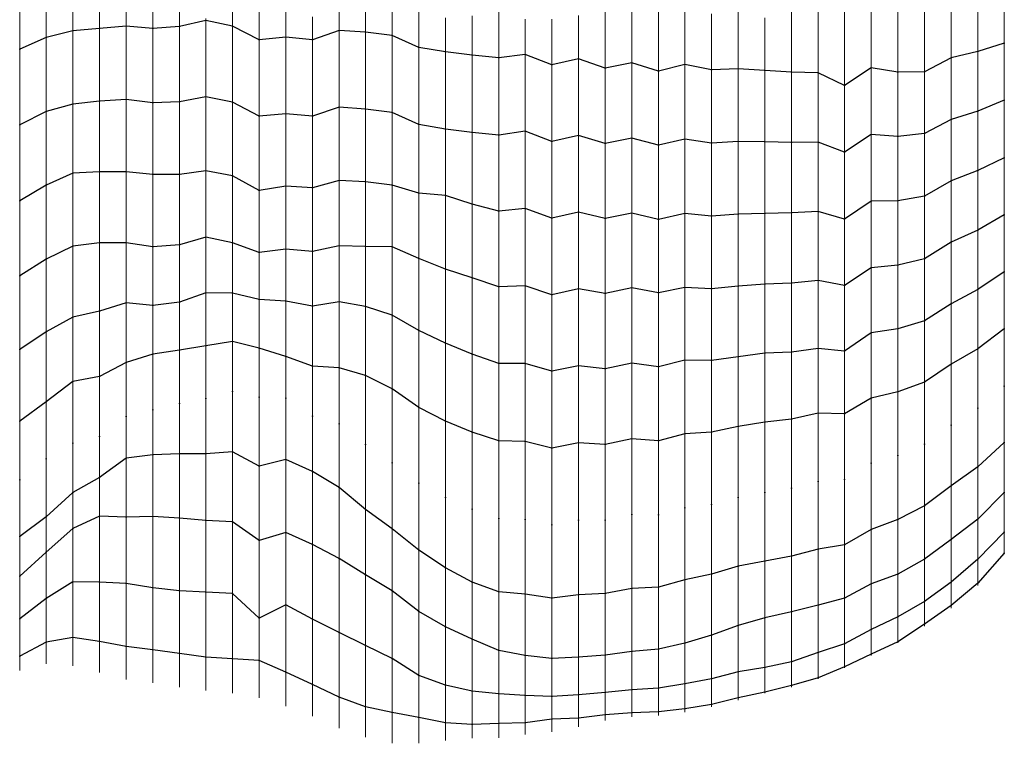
# Model space of a CAD drawing. Extents: x -2 to 194, y -30 to 73.
# Tile 1 of 4: x -2 to 35, y -30 to -3. Entities that reach past the tile are written whole.
import ezdxf

# ---------------------------------------------------------------- set-up
doc = ezdxf.new("R2010")
doc.units = 0
doc.header["$LTSCALE"] = 1.400842
doc.layers.add('1', color=7, linetype='CONTINUOUS')
doc.layers.add('poly', color=5, linetype='CONTINUOUS')

msp = doc.modelspace()

# ---------------------------------------------------------------- linework, layer by layer
at = {"layer": '1', "linetype": 'Continuous', "lineweight": 0}
for points in [[(-2, -27.419, -14.733), (-2, -27.381, -14.532), (-2, -27.212, -13.546), (-2, -27.161, -12.544), (-2, -26.697, -11.564), (-2, -26.279, -10.656), (-2, -25.787, -9.779), (-2, -25.052, -9.047), (-2, -24.587, -8.093), (-2, -23.959, -7.288), (-2, -23.494, -6.381), (-2, -23.027, -5.497), (-2, -22.405, -4.696), (-2, -21.691, -3.985), (-2, -20.867, -3.397), (-2, -20.154, -2.673), (-2, -19.508, -1.904), (-2, -18.664, -1.31), (-2, -17.772, -0.837), (-2, -16.853, -0.439), (-2, -15.911, -0.105), (-2, -14.923, 0.099), (-2, -13.965, 0.384), (-2, -13.013, 0.667), (-2, -12.018, 0.832), (-2, -11.028, 0.956), (-2, -10.053, 1.212), (-2, -9.044, 1.313), (-2, -8.06, 1.464), (-2, -7.058, 1.561), (-2, -6.052, 1.595), (-2, -5.048, 1.491), (-2, -4.064, 1.268), (-2, -3.091, 1.016), (-2, -2.158, 0.649)], [(-1, -27.15, -14.733), (-1, -27.169, -14.533), (-1, -27.087, -13.52), (-1, -26.579, -12.559), (-1, -26.166, -11.647), (-1, -25.611, -10.803), (-1, -24.992, -10.015), (-1, -24.228, -9.344), (-1, -23.468, -8.693), (-1, -23.008, -7.695), (-1, -22.663, -6.75), (-1, -22.243, -5.836), (-1, -21.568, -5.044), (-1, -20.889, -4.311), (-1, -20.107, -3.681), (-1, -19.223, -3.184), (-1, -18.515, -2.399), (-1, -17.781, -1.709), (-1, -16.79, -1.301), (-1, -15.882, -0.882), (-1, -14.949, -0.507), (-1, -13.988, -0.204), (-1, -13.053, 0.133), (-1, -12.069, 0.357), (-1, -11.072, 0.476), (-1, -10.097, 0.76), (-1, -9.101, 0.908), (-1, -8.085, 0.901), (-1, -7.086, 1.218), (-1, -6.131, 1.528), (-1, -5.077, 1.503), (-1, -4.078, 1.251), (-1, -3.116, 0.986), (-1, -2.17, 0.646)], [(2, -27.75, -14.733), (2, -27.702, -14.533), (2, -27.465, -13.561), (2, -26.939, -12.66), (2, -26.167, -11.953), (2, -25.397, -11.317), (2, -24.415, -10.934), (2, -23.523, -10.469), (2, -22.665, -9.941), (2, -21.754, -9.516), (2, -20.815, -9.171), (2, -19.983, -8.555), (2, -19.355, -7.728), (2, -19.004, -6.744), (2, -18.162, -5.984), (2, -17.574, -5.141), (2, -16.799, -4.463), (2, -16.085, -3.76), (2, -15.177, -3.256), (2, -14.163, -3.017), (2, -13.408, -1.889), (2, -12.675, -1.177), (2, -11.733, -0.71), (2, -10.797, -0.347), (2, -9.807, -0.127), (2, -8.865, 0.243), (2, -7.927, 0.595), (2, -6.973, 0.892), (2, -5.981, 1.07), (2, -5.005, 1.321), (2, -3.925, 1.144), (2, -2.953, 0.894), (2, -1.971, 0.69)], [(6, -28.265, -14.733), (6, -28.245, -14.532), (6, -27.947, -13.557), (6, -27.414, -12.675), (6, -26.692, -11.942), (6, -25.909, -11.31), (6, -24.928, -10.929), (6, -23.975, -10.623), (6, -23.033, -10.298), (6, -22.103, -9.915), (6, -21.176, -9.531), (6, -20.238, -9.19), (6, -19.333, -8.768), (6, -18.515, -8.142), (6, -17.591, -7.71), (6, -16.876, -6.877), (6, -16.095, -6.224), (6, -15.531, -5.333), (6, -14.848, -4.583), (6, -14.163, -3.855), (6, -13.476, -3.125), (6, -13.025, -2.182), (6, -12.352, -1.394), (6, -11.661, -0.665), (6, -10.769, -0.131), (6, -9.925, 0.404), (6, -9.028, 0.856), (6, -8.072, 1.189), (6, -7.121, 1.513), (6, -6.107, 1.626), (6, -5.123, 1.824), (6, -4.114, 1.882), (6, -3.107, 1.787), (6, -2.117, 1.65)], [(7, -28.44, -14.733), (7, -28.408, -14.533), (7, -28.075, -13.573), (7, -27.517, -12.709), (7, -26.804, -11.98), (7, -25.992, -11.374), (7, -25.706, -10.078), (7, -22.155, -9.836), (7, -21.181, -9.431), (7, -20.22, -9.138), (7, -19.244, -8.918), (7, -18.338, -8.363), (7, -17.356, -8.055), (7, -16.582, -7.186), (7, -15.808, -6.535), (7, -15.299, -5.588), (7, -14.854, -4.696), (7, -14.196, -3.91), (7, -13.377, -3.29), (7, -12.798, -2.395), (7, -12.196, -1.592), (7, -11.529, -0.841), (7, -10.716, -0.227), (7, -9.957, 0.426), (7, -9.036, 0.884), (7, -8.105, 1.26), (7, -7.115, 1.471), (7, -6.136, 1.669), (7, -5.17, 1.952), (7, -4.154, 2.027), (7, -3.142, 1.909), (7, -2.153, 1.761)], [(10, -29.58, -14.733), (10, -29.564, -14.533), (10, -29.329, -13.547), (10, -28.799, -12.646), (10, -28.226, -11.825), (10, -27.377, -11.199), (10, -26.489, -10.715), (10, -25.523, -10.398), (10, -24.563, -10.126), (10, -23.601, -9.866), (10, -22.675, -9.441), (10, -21.729, -9.113), (10, -20.821, -8.673), (10, -19.99, -8.099), (10, -19.168, -7.531), (10, -18.346, -6.966), (10, -17.559, -6.347), (10, -16.832, -5.658), (10, -16.174, -4.894), (10, -15.399, -4.242), (10, -14.553, -3.694), (10, -13.601, -3.318), (10, -12.771, -2.683), (10, -12.1, -1.916), (10, -11.388, -1.209), (10, -10.547, -0.638), (10, -9.732, -0.055), (10, -8.835, 0.401), (10, -7.907, 0.796), (10, -6.932, 1.061), (10, -5.969, 1.349), (10, -4.98, 1.536), (10, -3.986, 1.693), (10, -2.975, 1.701), (10, -1.973, 1.479)], [(11, -29.916, -14.733), (11, -29.908, -14.533), (11, -29.653, -13.542), (11, -29.134, -12.644), (11, -28.603, -11.797), (11, -27.738, -11.156), (11, -26.923, -10.58), (11, -26.002, -10.15), (11, -25.082, -9.76), (11, -24.182, -9.328), (11, -23.281, -8.892), (11, -22.39, -8.443), (11, -21.616, -7.772), (11, -20.766, -7.224), (11, -19.915, -6.71), (11, -19.113, -6.111), (11, -18.149, -5.727), (11, -17.256, -5.258), (11, -16.396, -4.753), (11, -15.546, -4.222), (11, -14.669, -3.742), (11, -13.708, -3.415), (11, -12.844, -2.844), (11, -12.098, -2.163), (11, -11.362, -1.479), (11, -10.551, -0.882), (11, -9.717, -0.334), (11, -8.83, 0.134), (11, -7.937, 0.572), (11, -6.977, 0.887), (11, -5.981, 1.062), (11, -4.994, 1.203), (11, -3.991, 1.283), (11, -2.997, 1.344), (11, -1.989, 1.246)], [(11.999, -30.153, -14.733), (11.999, -30.123, -14.533), (11.999, -29.773, -13.574), (11.999, -29.354, -12.662), (11.999, -28.836, -11.802), (11.999, -28.184, -11.031), (11.999, -27.425, -10.363), (11.999, -26.669, -9.712), (11.999, -25.817, -9.17), (11.999, -24.92, -8.718), (11.999, -23.985, -8.359), (11.999, -23.085, -7.908), (11.999, -22.393, -7.064), (11.999, -21.512, -6.494), (11.999, -20.631, -6.018), (11.999, -19.828, -5.407), (11.999, -18.838, -5.055), (11.999, -17.873, -4.762), (11.999, -16.931, -4.438), (11.999, -15.949, -4.22), (11.999, -15.011, -3.819), (11.999, -14.06, -3.504), (11.999, -13.108, -3.186), (11.999, -12.253, -2.611), (11.999, -11.408, -2.076), (11.999, -10.657, -1.388), (11.999, -9.818, -0.815), (11.999, -9.014, -0.227), (11.999, -8.103, 0.227), (11.999, -7.143, 0.54), (11.999, -6.145, 0.709), (11.999, -5.152, 0.908), (11.999, -4.148, 0.988), (11.999, -3.157, 1.09), (11.999, -2.144, 1.03)], [(16, -29.947, -14.733), (16, -29.923, -14.532), (16, -29.847, -13.533), (16, -29.659, -12.544), (16, -29.309, -11.592), (16, -28.997, -10.639), (16, -28.596, -9.717), (16, -28.098, -8.844), (16, -27.673, -7.929), (16, -26.999, -7.14), (16, -26.324, -6.405), (16, -25.57, -5.742), (16, -24.819, -5.086), (16, -23.937, -4.58), (16, -22.963, -4.268), (16, -22.002, -4.002), (16, -21.017, -3.822), (16, -20.017, -3.737), (16, -19.026, -3.673), (16, -18.028, -3.68), (16, -17.024, -3.788), (16, -16.019, -3.875), (16, -15.006, -3.767), (16, -14.022, -3.542), (16, -13.028, -3.4), (16, -12.065, -3.099), (16, -11.095, -2.857), (16, -10.114, -2.662), (16, -9.083, -2.704), (16, -8.077, -2.685), (16, -7.089, -2.304), (16, -6.05, -2.228), (16, -5.05, -2.214), (16, -4.048, -2.282), (16, -3.056, -2.456), (16, -2.066, -2.623)], [(22, -28.918, -14.733), (22, -28.962, -14.533), (22, -29.11, -13.542), (22, -29.097, -12.529), (22, -28.881, -11.528), (22, -28.591, -10.566), (22, -28.215, -9.633), (22, -27.852, -8.698), (22, -27.319, -7.83), (22, -26.729, -7.016), (22, -25.962, -6.34), (22, -25.146, -5.756), (22, -24.201, -5.353), (22, -23.231, -5.077), (22, -22.263, -4.844), (22, -21.296, -4.606), (22, -20.259, -4.622), (22, -19.247, -4.788), (22, -18.261, -4.985), (22, -17.26, -5.113), (22, -16.255, -5.18), (22, -15.255, -5.305), (22, -14.254, -5.42), (22, -13.265, -5.613), (22, -12.286, -5.843), (22, -11.294, -6.019), (22, -10.307, -6.202), (22, -9.287, -6.183), (22, -8.286, -6.362), (22, -7.277, -6.401), (22, -6.275, -6.509), (22, -5.256, -6.383), (22, -4.233, -6.541), (22, -3.238, -6.654), (22, -2.219, -6.582)], [(23, -28.806, -14.733), (23, -28.799, -14.532), (23, -28.902, -13.523), (23, -28.979, -12.524), (23, -28.775, -11.506), (23, -28.45, -10.549), (23, -28.073, -9.619), (23, -27.636, -8.714), (23, -27.116, -7.853), (23, -26.511, -7.05), (23, -25.661, -6.438), (23, -24.813, -5.909), (23, -23.928, -5.441), (23, -22.973, -5.108), (23, -22.017, -4.826), (23, -21.014, -4.699), (23, -19.992, -4.758), (23, -18.996, -4.955), (23, -18.007, -5.14), (23, -17.019, -5.324), (23, -16.019, -5.449), (23, -15.034, -5.665), (23, -14.063, -5.933), (23, -13.087, -6.171), (23, -12.096, -6.35), (23, -11.116, -6.531), (23, -10.108, -6.602), (23, -9.103, -6.663), (23, -8.106, -6.808), (23, -7.079, -6.698), (23, -6.073, -6.696), (23, -5.072, -6.774), (23, -4.066, -6.827), (23, -3.069, -6.959), (23, -2.052, -6.931)], [(28, -27.263, -14.733), (28, -27.302, -14.533), (28, -27.609, -13.574), (28, -27.734, -12.564), (28, -27.618, -11.543), (28, -27.265, -10.575), (28, -26.694, -9.718), (28, -26.099, -8.911), (28, -25.383, -8.198), (28, -24.532, -7.634), (28, -23.763, -6.978), (28, -22.939, -6.403), (28, -21.977, -6.029), (28, -20.943, -5.923), (28, -19.94, -5.906), (28, -18.936, -6.108), (28, -17.944, -6.249), (28, -16.99, -6.626), (28, -16.078, -7.042), (28, -15.098, -7.311), (28, -14.126, -7.574), (28, -13.129, -7.716), (28, -12.145, -7.919), (28, -11.139, -8.015), (28, -10.131, -8.007), (28, -9.132, -8.119), (28, -8.118, -8.071), (28, -7.114, -8.145), (28, -6.105, -8.104), (28, -5.103, -8.064), (28, -4.097, -8.132), (28, -3.065, -7.81), (28, -2.022, -7.806)], [(30, -26.575, -14.733), (30, -26.64, -14.534), (30, -26.85, -13.549), (30, -26.851, -12.525), (30, -26.673, -11.525), (30, -26.271, -10.581), (30, -25.736, -9.721), (30, -25.075, -8.956), (30, -24.316, -8.291), (30, -23.621, -7.569), (30, -22.775, -6.995), (30, -21.843, -6.587), (30, -20.803, -6.468), (30, -19.796, -6.479), (30, -18.789, -6.658), (30, -17.821, -6.91), (30, -16.857, -7.15), (30, -15.883, -7.402), (30, -14.9, -7.56), (30, -13.93, -7.818), (30, -12.959, -8.069), (30, -11.983, -8.249), (30, -10.988, -8.358), (30, -9.983, -8.425), (30, -8.976, -8.47), (30, -7.974, -8.566), (30, -6.964, -8.536), (30, -5.961, -8.512), (30, -4.966, -8.372), (30, -3.966, -8.323), (30, -2.974, -8.194), (30, -1.992, -8.016)], [(31, -26.172, -14.733), (31, -26.203, -14.533), (31, -26.373, -13.547), (31, -26.373, -12.529), (31, -26.198, -11.529), (31, -25.692, -10.603), (31, -25.19, -9.737), (31, -24.508, -8.977), (31, -23.785, -8.284), (31, -22.994, -7.666), (31, -22.138, -7.135), (31, -21.139, -6.842), (31, -20.107, -6.798), (31, -19.109, -6.782), (31, -18.111, -6.854), (31, -17.13, -7.131), (31, -16.15, -7.35), (31, -15.187, -7.636), (31, -14.205, -7.858), (31, -13.214, -8.04), (31, -12.222, -8.207), (31, -11.238, -8.367), (31, -10.236, -8.457), (31, -9.228, -8.432), (31, -8.226, -8.566), (31, -7.204, -8.467), (31, -6.208, -8.32), (31, -5.203, -8.266), (31, -4.208, -8.246), (31, -3.204, -8.298), (31, -2.197, -8.232)], [(35, -22.919, -14.733), (35, -22.954, -14.533), (35, -23.042, -13.53), (35, -23.006, -12.522), (35, -22.69, -11.531), (35, -22.236, -10.625), (35, -21.619, -9.816), (35, -20.866, -9.134), (35, -20.049, -8.545), (35, -19.138, -8.095), (35, -18.154, -7.829), (35, -17.16, -7.671), (35, -16.157, -7.611), (35, -15.156, -7.647), (35, -14.144, -7.595), (35, -13.14, -7.582), (35, -12.137, -7.794), (35, -11.104, -7.768), (35, -10.102, -7.972), (35, -9.094, -8.037), (35, -8.085, -8.045), (35, -7.081, -8.104), (35, -6.071, -8.101), (35, -5.071, -8.164), (35, -4.065, -8.225), (35, -3.055, -8.165), (35, -2.055, -8.151)], [(0, -27.239, -14.733), (0, -27.178, -14.532), (0, -26.947, -13.556), (0, -26.541, -12.626), (0, -25.888, -11.82), (0, -25.195, -11.096), (0, -24.352, -10.52), (0, -23.549, -9.926), (0, -22.817, -9.229), (0, -22.137, -8.488), (0, -21.625, -7.599), (0, -21.265, -6.65), (0, -20.638, -5.819), (0, -20.104, -4.972), (0, -19.372, -4.251), (0, -18.582, -3.63), (0, -17.868, -2.92), (0, -16.902, -2.472), (0, -15.988, -2.072), (0, -15.177, -1.446), (0, -14.277, -0.969), (0, -13.244, -0.771), (0, -12.309, -0.314), (0, -11.29, -0.128), (0, -10.316, 0.105), (0, -9.349, 0.343), (0, -8.373, 0.587), (0, -7.377, 0.743), (0, -6.466, 1.355), (0, -5.346, 1.483), (0, -4.314, 1.274), (0, -3.347, 1.015), (0, -2.409, 0.656)], [(1, -27.492, -14.733), (1, -27.44, -14.533), (1, -27.174, -13.575), (1, -26.73, -12.661), (1, -26.017, -11.896), (1, -25.236, -11.257), (1, -24.387, -10.716), (1, -23.509, -10.238), (1, -22.633, -9.761), (1, -21.716, -9.347), (1, -20.894, -8.723), (1, -20.465, -7.624), (1, -20.039, -6.716), (1, -19.58, -5.825), (1, -19.014, -4.994), (1, -18.206, -4.334), (1, -17.45, -3.691), (1, -16.622, -3.126), (1, -15.673, -2.739), (1, -14.761, -2.332), (1, -13.941, -1.728), (1, -13.005, -1.32), (1, -12.086, -0.926), (1, -11.176, -0.517), (1, -10.235, -0.184), (1, -9.275, 0.115), (1, -8.301, 0.343), (1, -7.351, 0.676), (1, -6.405, 1.02), (1, -5.436, 1.304), (1, -4.378, 1.256), (1, -3.385, 0.991), (1, -2.431, 0.709)], [(3, -27.883, -14.733), (3, -27.859, -14.533), (3, -27.555, -13.561), (3, -27.065, -12.668), (3, -26.327, -11.934), (3, -25.546, -11.303), (3, -24.647, -10.825), (3, -23.735, -10.413), (3, -22.78, -10.106), (3, -21.815, -9.852), (3, -20.877, -9.495), (3, -20.096, -8.736), (3, -19.252, -8.177), (3, -18.534, -7.446), (3, -17.914, -6.651), (3, -17.499, -5.711), (3, -16.804, -4.925), (3, -15.89, -4.392), (3, -15.023, -3.901), (3, -14.195, -3.338), (3, -13.731, -2.229), (3, -13.07, -1.421), (3, -12.24, -0.806), (3, -11.303, -0.39), (3, -10.331, -0.115), (3, -9.355, 0.098), (3, -8.406, 0.427), (3, -7.431, 0.664), (3, -6.496, 1.049), (3, -5.509, 1.27), (3, -4.509, 1.383), (3, -3.479, 1.207), (3, -2.503, 1.005)], [(20, -29.294, -14.733), (20, -29.236, -14.533), (20, -29.172, -13.509), (20, -29.174, -12.504), (20, -29.032, -11.504), (20, -28.795, -10.526), (20, -28.407, -9.589), (20, -28.033, -8.66), (20, -27.526, -7.784), (20, -27.03, -6.914), (20, -26.311, -6.173), (20, -25.514, -5.556), (20, -24.554, -5.158), (20, -23.621, -4.804), (20, -22.637, -4.58), (20, -21.613, -4.55), (20, -20.616, -4.466), (20, -19.601, -4.594), (20, -18.578, -4.537), (20, -17.573, -4.565), (20, -16.57, -4.636), (20, -15.566, -4.734), (20, -14.562, -4.821), (20, -13.558, -4.891), (20, -12.545, -4.853), (20, -11.54, -5.056), (20, -10.545, -5.188), (20, -9.533, -5.193), (20, -8.535, -5.442), (20, -7.519, -5.513), (20, -6.528, -5.712), (20, -5.506, -5.707), (20, -4.508, -5.77), (20, -3.497, -5.775), (20, -2.494, -5.844)], [(21, -28.957, -14.733), (21, -28.978, -14.533), (21, -29.16, -13.547), (21, -29.121, -12.521), (21, -28.929, -11.525), (21, -28.732, -10.543), (21, -28.306, -9.607), (21, -27.922, -8.68), (21, -27.464, -7.785), (21, -26.87, -6.965), (21, -26.201, -6.216), (21, -25.306, -5.673), (21, -24.38, -5.269), (21, -23.42, -4.972), (21, -22.446, -4.753), (21, -21.438, -4.661), (21, -20.445, -4.602), (21, -19.433, -4.724), (21, -18.437, -4.842), (21, -17.423, -4.843), (21, -16.423, -4.927), (21, -15.416, -4.961), (21, -14.419, -5.135), (21, -13.417, -5.217), (21, -12.419, -5.333), (21, -11.421, -5.476), (21, -10.447, -5.737), (21, -9.409, -5.748), (21, -8.406, -5.821), (21, -7.421, -6.054), (21, -6.409, -6.125), (21, -5.41, -6.245), (21, -4.392, -6.166), (21, -3.381, -6.285), (21, -2.366, -6.243)], [(25, -28.401, -14.733), (25, -28.441, -14.533), (25, -28.536, -13.532), (25, -28.522, -12.525), (25, -28.362, -11.524), (25, -28.044, -10.561), (25, -27.593, -9.655), (25, -26.985, -8.841), (25, -26.376, -8.047), (25, -25.656, -7.341), (25, -24.845, -6.742), (25, -24.02, -6.177), (25, -23.198, -5.61), (25, -22.249, -5.221), (25, -21.194, -5.15), (25, -20.197, -5.122), (25, -19.194, -5.302), (25, -18.23, -5.587), (25, -17.298, -5.965), (25, -16.3, -6.164), (25, -15.334, -6.439), (25, -14.354, -6.668), (25, -13.367, -6.866), (25, -12.379, -7.057), (25, -11.379, -7.187), (25, -10.374, -7.269), (25, -9.371, -7.34), (25, -8.362, -7.347), (25, -7.358, -7.391), (25, -6.347, -7.407), (25, -5.341, -7.468), (25, -4.332, -7.433), (25, -3.328, -7.458), (25, -2.317, -7.324)], [(27, -27.713, -14.733), (27, -27.791, -14.533), (27, -27.949, -13.522), (27, -28.038, -12.521), (27, -27.905, -11.506), (27, -27.586, -10.538), (27, -27.088, -9.647), (27, -26.441, -8.863), (27, -25.72, -8.164), (27, -24.917, -7.557), (27, -24.101, -6.977), (27, -23.359, -6.288), (27, -22.434, -5.817), (27, -21.408, -5.621), (27, -20.382, -5.654), (27, -19.372, -5.825), (27, -18.391, -6.029), (27, -17.421, -6.291), (27, -16.494, -6.69), (27, -15.527, -6.965), (27, -14.543, -7.174), (27, -13.575, -7.441), (27, -12.571, -7.565), (27, -11.57, -7.679), (27, -10.562, -7.737), (27, -9.56, -7.837), (27, -8.554, -7.891), (27, -7.553, -8.006), (27, -6.54, -7.97), (27, -5.539, -7.892), (27, -4.532, -7.869), (27, -3.537, -7.748), (27, -2.559, -7.501)], [(29, -26.928, -14.733), (29, -26.981, -14.533), (29, -27.248, -13.563), (29, -27.317, -12.543), (29, -27.169, -11.532), (29, -26.789, -10.575), (29, -26.3, -9.693), (29, -25.65, -8.909), (29, -24.883, -8.248), (29, -24.143, -7.574), (29, -23.358, -6.946), (29, -22.491, -6.432), (29, -21.456, -6.209), (29, -20.461, -6.078), (29, -19.427, -6.226), (29, -18.438, -6.385), (29, -17.476, -6.698), (29, -16.591, -7.218), (29, -15.519, -7.377), (29, -14.547, -7.649), (29, -13.561, -7.826), (29, -12.586, -8.068), (29, -11.567, -8.115), (29, -10.575, -8.319), (29, -9.57, -8.419), (29, -8.56, -8.392), (29, -7.557, -8.368), (29, -6.554, -8.422), (29, -5.54, -8.257), (29, -4.526, -8.264), (29, -3.521, -8.138), (29, -2.537, -7.921)], [(32, -25.597, -14.733), (32, -25.646, -14.533), (32, -25.751, -13.53), (32, -25.709, -12.519), (32, -25.463, -11.526), (32, -25.113, -10.581), (32, -24.435, -9.765), (32, -23.768, -9.02), (32, -23.06, -8.313), (32, -22.269, -7.69), (32, -21.298, -7.302), (32, -20.332, -7.024), (32, -19.305, -6.969), (32, -18.299, -7.039), (32, -17.307, -7.22), (32, -16.317, -7.404), (32, -15.343, -7.65), (32, -14.35, -7.817), (32, -13.369, -8), (32, -12.377, -8.176), (32, -11.372, -8.248), (32, -10.379, -8.36), (32, -9.371, -8.418), (32, -8.366, -8.484), (32, -7.357, -8.491), (32, -6.355, -8.211), (32, -5.314, -8.224), (32, -4.31, -8.319), (32, -3.302, -8.328), (32, -2.296, -8.24)], [(33, -24.908, -14.733), (33, -24.952, -14.533), (33, -25.069, -13.535), (33, -25.004, -12.52), (33, -24.715, -11.534), (33, -24.311, -10.609), (33, -23.725, -9.775), (33, -22.952, -9.096), (33, -22.24, -8.391), (33, -21.333, -7.885), (33, -20.398, -7.51), (33, -19.408, -7.29), (33, -18.406, -7.191), (33, -17.395, -7.247), (33, -16.398, -7.414), (33, -15.418, -7.63), (33, -14.443, -7.875), (33, -13.415, -7.881), (33, -12.412, -7.958), (33, -11.411, -8.068), (33, -10.41, -8.176), (33, -9.4, -8.204), (33, -8.396, -8.301), (33, -7.39, -8.354), (33, -6.38, -8.231), (33, -5.368, -8.297), (33, -4.366, -8.336), (33, -3.357, -8.341), (33, -2.354, -8.221)], [(34, -23.928, -14.733), (34, -24.003, -14.534), (34, -24.219, -13.546), (34, -24.124, -12.5), (34, -23.84, -11.521), (34, -23.338, -10.625), (34, -22.676, -9.85), (34, -22.052, -9.066), (34, -21.154, -8.502), (34, -20.294, -7.991), (34, -19.319, -7.672), (34, -18.319, -7.515), (34, -17.307, -7.506), (34, -16.313, -7.504), (34, -15.313, -7.648), (34, -14.306, -7.728), (34, -13.303, -7.783), (34, -12.301, -7.895), (34, -11.292, -7.946), (34, -10.286, -8.012), (34, -9.281, -8.08), (34, -8.273, -8.109), (34, -7.267, -8.193), (34, -6.262, -8.213), (34, -5.254, -8.238), (34, -4.244, -8.264), (34, -3.235, -8.229), (34, -2.231, -8.222)], [(4, -28.045, -14.733), (4, -27.992, -14.532), (4, -27.654, -13.589), (4, -27.24, -12.677), (4, -26.45, -11.938), (4, -25.549, -11.436), (4, -24.75, -10.813), (4, -23.792, -10.416), (4, -22.798, -10.204), (4, -21.829, -9.959), (4, -20.891, -9.571), (4, -20.023, -9.054), (4, -19.24, -8.423), (4, -18.493, -7.751), (4, -17.945, -6.867), (4, -17.157, -6.177), (4, -16.529, -5.371), (4, -15.651, -4.788), (4, -15.021, -3.929), (4, -14.23, -3.268), (4, -13.662, -2.383), (4, -13.098, -1.553), (4, -12.277, -0.898), (4, -11.367, -0.432), (4, -10.396, -0.136), (4, -9.479, 0.284), (4, -8.553, 0.664), (4, -7.59, 0.951), (4, -6.627, 1.243), (4, -5.618, 1.357), (4, -4.623, 1.452), (4, -3.613, 1.384), (4, -2.62, 1.259)], [(5, -28.162, -14.733), (5, -28.119, -14.532), (5, -27.83, -13.571), (5, -27.311, -12.683), (5, -26.688, -11.891), (5, -25.774, -11.333), (5, -24.841, -10.945), (5, -23.958, -10.466), (5, -22.943, -10.249), (5, -21.988, -9.931), (5, -21.093, -9.464), (5, -20.171, -9.076), (5, -19.333, -8.511), (5, -18.591, -7.813), (5, -17.794, -7.196), (5, -17.126, -6.419), (5, -16.394, -5.729), (5, -15.729, -4.976), (5, -15.047, -4.239), (5, -14.358, -3.509), (5, -13.547, -2.905), (5, -12.977, -1.999), (5, -12.343, -1.217), (5, -11.441, -0.655), (5, -10.554, -0.19), (5, -9.708, 0.347), (5, -8.847, 0.861), (5, -7.865, 1.171), (5, -6.912, 1.465), (5, -5.9, 1.563), (5, -4.898, 1.58), (5, -3.902, 1.6), (5, -2.902, 1.499)], [(8, -28.751, -14.733), (8, -28.708, -14.532), (8, -28.457, -13.562), (8, -27.927, -12.669), (8, -27.25, -11.911), (8, -26.381, -11.345), (8, -25.43, -10.974), (8, -24.467, -10.692), (8, -23.507, -10.421), (8, -22.58, -10.026), (8, -21.704, -9.523), (8, -20.772, -9.139), (8, -19.76, -8.968), (8, -18.761, -8.857), (8, -17.788, -8.529), (8, -17.111, -7.439), (8, -16.455, -6.668), (8, -15.994, -5.74), (8, -15.477, -4.879), (8, -14.879, -4.07), (8, -13.997, -3.475), (8, -13.199, -2.875), (8, -12.606, -1.997), (8, -11.865, -1.29), (8, -11.15, -0.591), (8, -10.378, 0.049), (8, -9.487, 0.536), (8, -8.543, 0.894), (8, -7.643, 1.338), (8, -6.676, 1.635), (8, -5.662, 1.752), (8, -4.68, 1.964), (8, -3.661, 1.975), (8, -2.66, 1.835)], [(9, -29.136, -14.733), (9, -29.109, -14.533), (9, -28.823, -13.562), (9, -28.4, -12.646), (9, -27.702, -11.867), (9, -26.939, -11.206), (9, -25.941, -10.831), (9, -24.969, -10.57), (9, -24.011, -10.291), (9, -23.024, -10.099), (9, -22.074, -9.755), (9, -21.112, -9.482), (9, -20.186, -9.091), (9, -19.196, -8.854), (9, -18.334, -8.165), (9, -17.823, -7.2), (9, -17.182, -6.41), (9, -16.511, -5.671), (9, -15.857, -4.906), (9, -15.145, -4.195), (9, -14.374, -3.554), (9, -13.43, -3.117), (9, -12.709, -2.296), (9, -12.016, -1.572), (9, -11.298, -0.87), (9, -10.506, -0.253), (9, -9.598, 0.214), (9, -8.719, 0.687), (9, -7.784, 1.056), (9, -6.831, 1.379), (9, -5.857, 1.637), (9, -4.85, 1.745), (9, -3.865, 1.905), (9, -2.842, 1.866)], [(13, -30.147, -14.733), (13, -30.105, -14.532), (13, -29.824, -13.569), (13, -29.491, -12.626), (13, -29.052, -11.723), (13, -28.602, -10.832), (13, -27.985, -10.024), (13, -27.386, -9.224), (13, -26.584, -8.577), (13, -25.645, -8.147), (13, -24.726, -7.756), (13, -23.924, -7.071), (13, -23.176, -6.402), (13, -22.383, -5.788), (13, -21.559, -5.221), (13, -20.63, -4.808), (13, -19.668, -4.503), (13, -18.712, -4.223), (13, -17.698, -4.121), (13, -16.705, -4.014), (13, -15.704, -3.915), (13, -14.72, -3.73), (13, -13.732, -3.535), (13, -12.774, -3.223), (13, -11.897, -2.661), (13, -10.968, -2.261), (13, -10.158, -1.596), (13, -9.335, -1.024), (13, -8.463, -0.528), (13, -7.614, 0.014), (13, -6.595, 0.278), (13, -5.582, 0.363), (13, -4.589, 0.508), (13, -3.585, 0.552), (13, -2.592, 0.643)], [(14, -30.053, -14.733), (14, -30.016, -14.532), (14, -29.895, -13.538), (14, -29.607, -12.566), (14, -29.292, -11.616), (14, -28.82, -10.72), (14, -28.313, -9.856), (14, -27.774, -9.011), (14, -27.126, -8.241), (14, -26.237, -7.679), (14, -25.354, -7.206), (14, -24.642, -6.415), (14, -23.852, -5.78), (14, -23.067, -5.166), (14, -22.15, -4.714), (14, -21.195, -4.387), (14, -20.226, -4.149), (14, -19.273, -3.881), (14, -18.271, -3.757), (14, -17.27, -3.718), (14, -16.276, -3.711), (14, -15.28, -3.75), (14, -14.263, -3.565), (14, -13.299, -3.263), (14, -12.385, -2.838), (14, -11.463, -2.447), (14, -10.508, -2.147), (14, -9.561, -1.838), (14, -8.687, -1.314), (14, -7.911, -0.656), (14, -6.912, -0.287), (14, -5.884, -0.179), (14, -4.889, -0.089), (14, -3.883, -0.029), (14, -2.874, -0.188)], [(15, -29.959, -14.733), (15, -29.943, -14.533), (15, -29.805, -13.541), (15, -29.695, -12.545), (15, -29.354, -11.575), (15, -28.933, -10.663), (15, -28.466, -9.776), (15, -28.029, -8.872), (15, -27.343, -8.093), (15, -26.623, -7.396), (15, -25.885, -6.721), (15, -25.263, -5.916), (15, -24.48, -5.256), (15, -23.506, -4.858), (15, -22.586, -4.469), (15, -21.65, -4.104), (15, -20.651, -3.911), (15, -19.672, -3.727), (15, -18.67, -3.645), (15, -17.675, -3.601), (15, -16.675, -3.631), (15, -15.669, -3.743), (15, -14.65, -3.632), (15, -13.651, -3.503), (15, -12.683, -3.184), (15, -11.779, -2.714), (15, -10.801, -2.433), (15, -9.799, -2.296), (15, -8.818, -2.135), (15, -7.903, -1.488), (15, -6.873, -1.214), (15, -5.837, -1.201), (15, -4.839, -1.009), (15, -3.794, -1.158), (15, -2.805, -1.306)], [(17, -29.815, -14.733), (17, -29.824, -14.533), (17, -29.733, -13.528), (17, -29.57, -12.539), (17, -29.319, -11.566), (17, -28.985, -10.626), (17, -28.643, -9.684), (17, -28.214, -8.775), (17, -27.831, -7.845), (17, -27.248, -7.003), (17, -26.549, -6.269), (17, -25.783, -5.62), (17, -24.989, -5.015), (17, -24.089, -4.539), (17, -23.142, -4.193), (17, -22.128, -4.051), (17, -21.145, -3.88), (17, -20.129, -3.86), (17, -19.134, -3.886), (17, -18.127, -3.992), (17, -17.125, -4.108), (17, -16.114, -4.138), (17, -15.104, -4), (17, -14.118, -3.795), (17, -13.112, -3.731), (17, -12.122, -3.541), (17, -11.146, -3.336), (17, -10.12, -3.338), (17, -9.118, -3.237), (17, -8.118, -3.125), (17, -7.094, -3.329), (17, -6.115, -3.536), (17, -5.036, -3.303), (17, -3.962, -3.534), (17, -2.928, -3.502)], [(18, -29.717, -14.733), (18, -29.658, -14.532), (18, -29.551, -13.519), (18, -29.404, -12.528), (18, -29.156, -11.552), (18, -28.861, -10.596), (18, -28.572, -9.636), (18, -28.236, -8.69), (18, -27.845, -7.766), (18, -27.2, -6.95), (18, -26.61, -6.141), (18, -25.79, -5.504), (18, -24.9, -5.02), (18, -24.023, -4.547), (18, -23.036, -4.269), (18, -22.029, -4.16), (18, -21.015, -4.22), (18, -19.986, -4.209), (18, -18.984, -4.3), (18, -17.975, -4.287), (18, -16.973, -4.32), (18, -15.964, -4.399), (18, -14.955, -4.382), (18, -13.964, -4.152), (18, -12.957, -4.07), (18, -11.964, -4.005), (18, -10.957, -4.075), (18, -9.952, -4.041), (18, -8.951, -4.088), (18, -7.948, -4.189), (18, -6.945, -4.295), (18, -5.932, -4.232), (18, -4.927, -4.249), (18, -3.924, -4.343), (18, -2.924, -4.466)], [(19, -29.528, -14.733), (19, -29.527, -14.533), (19, -29.393, -13.53), (19, -29.292, -12.533), (19, -29.169, -11.538), (19, -28.782, -10.577), (19, -28.505, -9.606), (19, -28.185, -8.656), (19, -27.765, -7.741), (19, -27.188, -6.905), (19, -26.519, -6.151), (19, -25.693, -5.544), (19, -24.807, -5.062), (19, -23.909, -4.633), (19, -22.892, -4.436), (19, -21.877, -4.409), (19, -20.879, -4.395), (19, -19.881, -4.425), (19, -18.872, -4.486), (19, -17.858, -4.5), (19, -16.85, -4.52), (19, -15.841, -4.579), (19, -14.833, -4.536), (19, -13.828, -4.562), (19, -12.823, -4.531), (19, -11.827, -4.382), (19, -10.804, -4.441), (19, -9.807, -4.56), (19, -8.804, -4.662), (19, -7.797, -4.719), (19, -6.79, -4.751), (19, -5.792, -4.916), (19, -4.792, -5.025), (19, -3.798, -5.174), (19, -2.786, -5.174)], [(24, -28.652, -14.733), (24, -28.678, -14.533), (24, -28.739, -13.533), (24, -28.784, -12.533), (24, -28.613, -11.524), (24, -28.299, -10.566), (24, -27.865, -9.655), (24, -27.4, -8.768), (24, -26.75, -7.979), (24, -26.095, -7.222), (24, -25.282, -6.608), (24, -24.472, -6.023), (24, -23.563, -5.576), (24, -22.651, -5.168), (24, -21.658, -4.931), (24, -20.631, -4.919), (24, -19.631, -5.027), (24, -18.652, -5.276), (24, -17.669, -5.491), (24, -16.697, -5.75), (24, -15.716, -5.954), (24, -14.724, -6.125), (24, -13.748, -6.354), (24, -12.782, -6.634), (24, -11.783, -6.785), (24, -10.784, -6.906), (24, -9.777, -6.96), (24, -8.775, -7.046), (24, -7.777, -7.166), (24, -6.765, -7.158), (24, -5.766, -7.23), (24, -4.758, -7.205), (24, -3.759, -7.087), (24, -2.733, -7.216)], [(26, -27.98, -14.733), (26, -28.007, -14.533), (26, -28.233, -13.555), (26, -28.274, -12.537), (26, -28.172, -11.534), (26, -27.823, -10.562), (26, -27.364, -9.663), (26, -26.808, -8.823), (26, -26.056, -8.122), (26, -25.242, -7.53), (26, -24.423, -6.961), (26, -23.69, -6.259), (26, -22.783, -5.765), (26, -21.785, -5.502), (26, -20.764, -5.431), (26, -19.758, -5.501), (26, -18.768, -5.778), (26, -17.783, -5.969), (26, -16.832, -6.309), (26, -15.828, -6.48), (26, -14.868, -6.778), (26, -13.936, -7.137), (26, -12.904, -7.258), (26, -11.915, -7.431), (26, -10.921, -7.577), (26, -9.911, -7.596), (26, -8.903, -7.589), (26, -7.903, -7.657), (26, -6.893, -7.637), (26, -5.894, -7.768), (26, -4.874, -7.682), (26, -3.871, -7.573), (26, -2.88, -7.486)]]:
    msp.add_polyline3d(points, dxfattribs=at)
at = {"layer": 'poly'}
for points in [[(35, -3.825, -8.211), (34, -4.142, -8.261), (33, -4.383, -8.335), (32, -4.908, -8.263), (31, -4.916, -8.26), (30, -4.753, -8.361), (29, -5.42, -8.257), (28, -4.942, -8.074), (27, -4.918, -7.878), (26, -4.861, -7.68), (25, -4.799, -7.449), (24, -4.83, -7.206), (23, -4.639, -6.797), (22, -4.879, -6.441), (21, -4.565, -6.179), (20, -4.771, -5.753), (19, -4.423, -5.08), (18, -4.641, -4.276), (17, -4.261, -3.47), (16, -4.378, -2.259), (15, -4.287, -1.088), (14, -4.152, -0.045), (13, -3.989, 0.535), (11.999, -3.544, 1.051), (11, -3.421, 1.318), (10, -3.351, 1.698), (9, -3.709, 1.9), (8, -3.6, 1.967), (7, -3.706, 1.975), (6, -3.194, 1.795), (5, -2.982, 1.507), (4, -3.199, 1.332), (3, -3.277, 1.166), (2, -3.192, 0.956), (1, -3.277, 0.959), (0, -3.372, 1.022), (-1, -3.622, 1.125), (-2, -4.063, 1.268)], [(35, -5.98, -8.106), (34, -6.383, -8.21), (33, -6.696, -8.27), (32, -7.233, -8.456), (31, -7.339, -8.48), (30, -7.259, -8.544), (29, -7.931, -8.376), (28, -7.552, -8.112), (27, -7.568, -8.004), (26, -7.541, -7.65), (25, -7.527, -7.383), (24, -7.589, -7.164), (23, -7.446, -6.737), (22, -7.671, -6.386), (21, -7.405, -6.055), (20, -7.6, -5.507), (19, -7.297, -4.735), (18, -7.527, -4.233), (17, -7.14, -3.32), (16, -7.286, -2.38), (15, -7.188, -1.298), (14, -7.068, -0.345), (13, -6.891, 0.201), (11.999, -6.444, 0.658), (11, -6.318, 1.003), (10, -6.236, 1.269), (9, -6.571, 1.448), (8, -6.484, 1.657), (7, -6.581, 1.579), (6, -6.05, 1.637), (5, -5.848, 1.564), (4, -6.032, 1.31), (3, -6.072, 1.144), (2, -5.949, 1.078), (1, -6.015, 1.135), (0, -6.124, 1.394), (-1, -6.405, 1.44), (-2, -6.904, 1.567)], [(35, -8.136, -8.045), (34, -8.62, -8.099), (33, -9.006, -8.242), (32, -9.586, -8.405), (31, -9.762, -8.445), (30, -9.77, -8.434), (29, -10.453, -8.331), (28, -10.157, -8.007), (27, -10.212, -7.771), (26, -10.23, -7.59), (25, -10.255, -7.277), (24, -10.339, -6.93), (23, -10.241, -6.592), (22, -10.463, -6.173), (21, -10.228, -5.739), (20, -10.417, -5.188), (19, -10.186, -4.514), (18, -10.411, -4.056), (17, -10.053, -3.331), (16, -10.153, -2.67), (15, -9.88, -2.307), (14, -9.564, -1.839), (13, -9.475, -1.121), (11.999, -9.171, -0.341), (11, -9.045, 0.021), (10, -8.997, 0.319), (9, -9.27, 0.39), (8, -9.202, 0.645), (7, -9.366, 0.72), (6, -8.825, 0.927), (5, -8.634, 0.928), (4, -8.77, 0.575), (3, -8.769, 0.301), (2, -8.663, 0.319), (1, -8.674, 0.256), (0, -8.724, 0.5), (-1, -9.167, 0.899), (-2, -9.756, 1.242)], [(35, -10.289, -7.934), (34, -10.857, -7.974), (33, -11.317, -8.078), (32, -11.938, -8.208), (31, -12.182, -8.214), (30, -12.273, -8.195), (29, -12.947, -7.978), (28, -12.753, -7.793), (27, -12.855, -7.53), (26, -12.897, -7.259), (25, -12.963, -6.944), (24, -13.07, -6.55), (23, -13.02, -6.183), (22, -13.219, -5.623), (21, -13.032, -5.262), (20, -13.237, -4.879), (19, -13.068, -4.538), (18, -13.298, -4.098), (17, -12.96, -3.702), (16, -12.987, -3.387), (15, -12.657, -3.17), (14, -12.332, -2.815), (13, -11.927, -2.68), (11.999, -11.488, -2.126), (11, -11.474, -1.583), (10, -11.447, -1.267), (9, -11.661, -1.225), (8, -11.571, -1.003), (7, -11.696, -1.028), (6, -11.337, -0.471), (5, -11.124, -0.489), (4, -11.415, -0.457), (3, -11.49, -0.473), (2, -11.342, -0.558), (1, -11.342, -0.591), (0, -11.457, -0.158), (-1, -11.956, 0.371), (-2, -12.578, 0.739)], [(35, -12.424, -7.733), (34, -13.09, -7.806), (33, -13.626, -7.88), (32, -14.266, -7.832), (31, -14.577, -7.774), (30, -14.719, -7.608), (29, -15.406, -7.408), (28, -15.306, -7.254), (27, -15.448, -6.982), (26, -15.486, -6.586), (25, -15.628, -6.355), (24, -15.761, -5.945), (23, -15.75, -5.508), (22, -15.998, -5.212), (21, -15.863, -4.946), (20, -16.078, -4.684), (19, -15.965, -4.572), (18, -16.162, -4.383), (17, -15.87, -4.104), (16, -15.871, -3.859), (15, -15.525, -3.727), (14, -15.111, -3.719), (13, -14.628, -3.712), (11.999, -14.051, -3.501), (11, -13.726, -3.421), (10, -13.555, -3.283), (9, -13.716, -3.249), (8, -13.534, -3.126), (7, -13.462, -3.354), (6, -13.224, -2.598), (5, -13.214, -2.375), (4, -13.563, -2.236), (3, -13.691, -2.18), (2, -13.593, -2.166), (1, -13.909, -1.714), (0, -14.132, -0.941), (-1, -14.684, -0.423), (-2, -15.353, 0.01)], [(35, -14.566, -7.616), (34, -15.325, -7.646), (33, -15.902, -7.523), (32, -16.577, -7.356), (31, -16.937, -7.174), (30, -17.175, -7.071), (29, -17.761, -6.605), (28, -17.744, -6.328), (27, -17.961, -6.145), (26, -18.083, -5.91), (25, -18.238, -5.584), (24, -18.45, -5.32), (23, -18.522, -5.044), (22, -18.786, -4.88), (21, -18.71, -4.81), (20, -18.922, -4.556), (19, -18.862, -4.486), (18, -19.051, -4.293), (17, -18.801, -3.921), (16, -18.787, -3.674), (15, -18.453, -3.635), (14, -18.045, -3.748), (13, -17.527, -4.102), (11.999, -16.827, -4.415), (11, -16.328, -4.71), (10, -16.04, -4.781), (9, -15.969, -5.036), (8, -15.613, -5.104), (7, -15.294, -5.577), (6, -15.046, -4.801), (5, -15.204, -4.409), (4, -15.367, -4.401), (3, -15.517, -4.181), (2, -15.842, -3.625), (1, -16.369, -3.023), (0, -16.557, -2.32), (-1, -17.31, -1.515), (-2, -18.038, -0.978)], [(35, -18.843, -8.015), (34, -19.761, -7.816), (33, -20.477, -7.541), (32, -21.229, -7.282), (31, -21.737, -7.017), (30, -22.109, -6.704), (29, -22.691, -6.55), (28, -22.856, -6.371), (27, -23.117, -6.165), (26, -23.305, -6.049), (25, -23.499, -5.817), (24, -23.791, -5.688), (23, -24.002, -5.48), (22, -24.284, -5.388), (21, -24.329, -5.253), (20, -24.521, -5.145), (19, -24.567, -4.947), (18, -24.696, -4.91), (17, -24.54, -4.778), (16, -24.454, -4.876), (15, -24.091, -5.097), (14, -23.555, -5.548), (13, -22.89, -6.18), (11.999, -22.091, -6.868), (11, -21.367, -7.611), (10, -20.542, -8.48), (9, -19.94, -9.032), (8, -19.483, -8.937), (7, -19.738, -9.029), (6, -19.19, -8.659), (5, -19.267, -8.448), (4, -19.272, -8.449), (3, -19.312, -8.217), (2, -19.437, -7.836), (1, -20.161, -6.975), (0, -20.722, -5.931), (-1, -21.633, -5.121), (-2, -22.378, -4.67)], [(35, -20.728, -9.034), (34, -21.729, -8.863), (33, -22.494, -8.642), (32, -23.227, -8.479), (31, -23.79, -8.289), (30, -24.153, -8.122), (29, -24.695, -8.077), (28, -24.956, -7.915), (27, -25.212, -7.779), (26, -25.437, -7.671), (25, -25.72, -7.403), (24, -26.083, -7.213), (23, -26.388, -6.961), (22, -26.615, -6.915), (21, -26.696, -6.769), (20, -26.845, -6.724), (19, -26.916, -6.599), (18, -26.969, -6.633), (17, -26.848, -6.583), (16, -26.665, -6.776), (15, -26.235, -7.042), (14, -25.78, -7.434), (13, -25.192, -7.954), (11.999, -24.426, -8.528), (11, -23.82, -9.152), (10, -23.199, -9.681), (9, -22.683, -9.975), (8, -22.224, -9.822), (7, -22.53, -9.862), (6, -21.827, -9.801), (5, -21.776, -9.82), (4, -21.695, -9.903), (3, -21.629, -9.781), (2, -21.649, -9.477), (1, -21.616, -9.271), (0, -22.072, -8.375), (-1, -22.972, -7.596), (-2, -23.869, -7.111)], [(35, -22.209, -10.589), (34, -23.233, -10.502), (33, -24.096, -10.303), (32, -24.816, -10.223), (31, -25.401, -10.1), (30, -25.875, -9.943), (29, -26.417, -9.904), (28, -26.743, -9.792), (27, -27.086, -9.645), (26, -27.304, -9.571), (25, -27.47, -9.49), (24, -27.735, -9.408), (23, -27.918, -9.299), (22, -28.082, -9.29), (21, -28.141, -9.209), (20, -28.246, -9.19), (19, -28.334, -9.098), (18, -28.389, -9.121), (17, -28.357, -9.077), (16, -28.289, -9.179), (15, -28.191, -9.206), (14, -27.968, -9.315), (13, -27.609, -9.522), (11.999, -26.963, -9.965), (11, -26.471, -10.369), (10, -25.989, -10.551), (9, -25.49, -10.71), (8, -24.944, -10.832), (7, -25.454, -10.06), (6, -24.526, -10.8), (5, -24.475, -10.746), (4, -24.424, -10.678), (3, -24.313, -10.674), (2, -24.145, -10.794), (1, -24.1, -10.559), (0, -24.083, -10.321), (-1, -24.71, -9.767), (-2, -25.471, -9.464)], [(35, -23.008, -12.581), (34, -24.127, -12.533), (33, -24.978, -12.431), (32, -25.676, -12.388), (31, -26.336, -12.317), (30, -26.802, -12.253), (29, -27.275, -12.254), (28, -27.69, -12.181), (27, -27.984, -12.112), (26, -28.226, -12.071), (25, -28.441, -12.017), (24, -28.691, -11.983), (23, -28.862, -11.94), (22, -28.972, -11.951), (21, -29.003, -11.91), (20, -29.088, -11.899), (19, -29.208, -11.853), (18, -29.24, -11.885), (17, -29.387, -11.83), (16, -29.412, -11.872), (15, -29.452, -11.854), (14, -29.381, -11.884), (13, -29.177, -11.979), (11.999, -28.99, -12.059), (11, -28.786, -12.088), (10, -28.417, -12.098), (9, -27.944, -12.137), (8, -27.482, -12.171), (7, -27.039, -12.22), (6, -26.973, -12.227), (5, -26.919, -12.185), (4, -26.777, -12.244), (3, -26.643, -12.248), (2, -26.513, -12.27), (1, -26.331, -12.233), (0, -26.174, -12.172), (-1, -26.355, -12.065), (-2, -26.877, -11.944)]]:
    msp.add_polyline3d(points, dxfattribs=at)
for p in [(1, -3.277, 0.959), (2, -3.192, 0.956), (3, -3.277, 1.166), (4, -3.199, 1.332), (5, -2.982, 1.507), (6, -3.194, 1.795), (-1, -3.622, 1.125), (0, -3.372, 1.022), (8, -3.6, 1.967), (10, -3.351, 1.698), (11, -3.421, 1.318), (11.999, -3.544, 1.051), (-2, -4.063, 1.268), (7, -3.706, 1.975), (9, -3.709, 1.9), (13, -3.989, 0.535), (35, -3.825, -8.211), (14, -4.152, -0.045), (15, -4.287, -1.088), (16, -4.378, -2.259), (17, -4.261, -3.47), (19, -4.423, -5.08), (33, -4.383, -8.335), (34, -4.142, -8.261), (18, -4.641, -4.276), (20, -4.771, -5.753), (21, -4.565, -6.179), (23, -4.639, -6.797), (25, -4.799, -7.449), (30, -4.753, -8.361), (22, -4.879, -6.441), (24, -4.83, -7.206), (26, -4.861, -7.68), (27, -4.918, -7.878), (28, -4.942, -8.074), (31, -4.916, -8.26), (32, -4.908, -8.263), (29, -5.42, -8.257), (5, -5.848, 1.564), (0, -6.124, 1.394), (1, -6.015, 1.135), (2, -5.949, 1.078), (3, -6.072, 1.144), (4, -6.032, 1.31), (6, -6.05, 1.637), (10, -6.236, 1.269), (35, -5.98, -8.106), (-1, -6.405, 1.44), (7, -6.581, 1.579), (8, -6.484, 1.657), (9, -6.571, 1.448), (11, -6.318, 1.003), (11.999, -6.444, 0.658), (34, -6.383, -8.21), (-2, -6.904, 1.567), (13, -6.891, 0.201), (33, -6.696, -8.27), (14, -7.068, -0.345), (15, -7.188, -1.298), (16, -7.286, -2.38), (17, -7.14, -3.32), (19, -7.297, -4.735), (30, -7.259, -8.544), (31, -7.339, -8.48), (32, -7.233, -8.456), (18, -7.527, -4.233), (20, -7.6, -5.507), (21, -7.405, -6.055), (22, -7.671, -6.386), (23, -7.446, -6.737), (24, -7.589, -7.164), (25, -7.527, -7.383), (26, -7.541, -7.65), (27, -7.568, -8.004), (28, -7.552, -8.112), (29, -7.931, -8.376), (35, -8.136, -8.045), (0, -8.724, 0.5), (1, -8.674, 0.256), (2, -8.663, 0.319), (3, -8.769, 0.301), (4, -8.77, 0.575), (5, -8.634, 0.928), (6, -8.825, 0.927), (34, -8.62, -8.099), (-1, -9.167, 0.899), (8, -9.202, 0.645), (10, -8.997, 0.319), (11, -9.045, 0.021), (11.999, -9.171, -0.341), (33, -9.006, -8.242), (7, -9.366, 0.72), (9, -9.27, 0.39), (13, -9.475, -1.121), (14, -9.564, -1.839), (32, -9.586, -8.405), (-2, -9.756, 1.242), (15, -9.88, -2.307), (30, -9.77, -8.434), (31, -9.762, -8.445), (16, -10.153, -2.67), (17, -10.053, -3.331), (19, -10.186, -4.514), (21, -10.228, -5.739), (23, -10.241, -6.592), (24, -10.339, -6.93), (25, -10.255, -7.277), (26, -10.23, -7.59), (27, -10.212, -7.771), (28, -10.157, -8.007), (35, -10.289, -7.934), (18, -10.411, -4.056), (20, -10.417, -5.188), (22, -10.463, -6.173), (29, -10.453, -8.331), (34, -10.857, -7.974), (0, -11.457, -0.158), (1, -11.342, -0.591), (2, -11.342, -0.558), (4, -11.415, -0.457), (5, -11.124, -0.489), (6, -11.337, -0.471), (10, -11.447, -1.267), (33, -11.317, -8.078), (3, -11.49, -0.473), (7, -11.696, -1.028), (8, -11.571, -1.003), (9, -11.661, -1.225), (11, -11.474, -1.583), (11.999, -11.488, -2.126), (-1, -11.956, 0.371), (13, -11.927, -2.68), (31, -12.182, -8.214), (32, -11.938, -8.208), (-2, -12.578, 0.739), (14, -12.332, -2.815), (30, -12.273, -8.195), (35, -12.424, -7.733), (15, -12.657, -3.17), (26, -12.897, -7.259), (27, -12.855, -7.53), (28, -12.753, -7.793), (29, -12.947, -7.978), (5, -13.214, -2.375), (6, -13.224, -2.598), (16, -12.987, -3.387), (17, -12.96, -3.702), (18, -13.298, -4.098), (19, -13.068, -4.538), (20, -13.237, -4.879), (21, -13.032, -5.262), (22, -13.219, -5.623), (23, -13.02, -6.183), (24, -13.07, -6.55), (25, -12.963, -6.944), (34, -13.09, -7.806), (2, -13.593, -2.166), (4, -13.563, -2.236), (7, -13.462, -3.354), (8, -13.534, -3.126), (10, -13.555, -3.283), (33, -13.626, -7.88), (1, -13.909, -1.714), (3, -13.691, -2.18), (9, -13.716, -3.249), (11, -13.726, -3.421), (11.999, -14.051, -3.501), (0, -14.132, -0.941), (32, -14.266, -7.832), (-1, -14.684, -0.423), (13, -14.628, -3.712), (30, -14.719, -7.608), (31, -14.577, -7.774), (35, -14.566, -7.616), (6, -15.046, -4.801), (14, -15.111, -3.719), (-2, -15.353, 0.01), (3, -15.517, -4.181), (4, -15.367, -4.401), (5, -15.204, -4.409), (7, -15.294, -5.577), (15, -15.525, -3.727), (26, -15.486, -6.586), (27, -15.448, -6.982), (28, -15.306, -7.254), (29, -15.406, -7.408), (34, -15.325, -7.646), (2, -15.842, -3.625), (8, -15.613, -5.104), (16, -15.871, -3.859), (17, -15.87, -4.104), (21, -15.863, -4.946), (23, -15.75, -5.508), (24, -15.761, -5.945), (25, -15.628, -6.355), (33, -15.902, -7.523), (9, -15.969, -5.036), (10, -16.04, -4.781), (18, -16.162, -4.383), (19, -15.965, -4.572), (20, -16.078, -4.684), (22, -15.998, -5.212), (0, -16.557, -2.32), (1, -16.369, -3.023), (11, -16.328, -4.71), (32, -16.577, -7.356), (6, -16.933, -6.944), (11.999, -16.827, -4.415), (31, -16.937, -7.174), (35, -16.722, -7.645), (-1, -17.31, -1.515), (4, -17.374, -6.368), (5, -17.184, -6.486), (7, -17.135, -7.807), (8, -17.176, -7.544), (30, -17.175, -7.071), (3, -17.619, -5.984), (13, -17.527, -4.102), (28, -17.744, -6.328), (34, -17.555, -7.508), (-2, -18.038, -0.978), (2, -17.87, -5.565), (9, -17.849, -7.248), (14, -18.045, -3.748), (26, -18.083, -5.91), (27, -17.961, -6.145), (29, -17.761, -6.605), (10, -18.142, -6.805), (15, -18.453, -3.635), (24, -18.45, -5.32), (25, -18.238, -5.584), (33, -18.194, -7.202), (0, -18.867, -3.854), (1, -18.62, -4.672), (16, -18.787, -3.674), (17, -18.801, -3.921), (19, -18.862, -4.486), (21, -18.71, -4.81), (22, -18.786, -4.88), (23, -18.522, -5.044), (35, -18.843, -8.015), (6, -19.19, -8.659), (11, -18.921, -6.034), (18, -19.051, -4.293), (20, -18.922, -4.556), (32, -18.907, -6.996), (-1, -19.461, -3.317), (2, -19.437, -7.836), (3, -19.312, -8.217), (4, -19.272, -8.449), (5, -19.267, -8.448), (8, -19.483, -8.937), (31, -19.327, -6.785), (7, -19.738, -9.029), (9, -19.94, -9.032), (11.999, -19.611, -5.329), (30, -19.627, -6.509), (34, -19.761, -7.816), (-2, -20.243, -2.763), (1, -20.161, -6.975), (28, -20.312, -5.912), (29, -20.232, -6.111), (10, -20.542, -8.48), (13, -20.373, -4.727), (27, -20.565, -5.648), (33, -20.477, -7.541), (0, -20.722, -5.931), (14, -20.917, -4.319), (25, -20.912, -5.142), (26, -20.721, -5.434), (35, -20.728, -9.034), (11, -21.367, -7.611), (15, -21.355, -4.047), (23, -21.303, -4.736), (24, -21.17, -4.925), (32, -21.229, -7.282), (-1, -21.633, -5.121), (1, -21.616, -9.271), (2, -21.649, -9.477), (3, -21.629, -9.781), (4, -21.695, -9.903), (5, -21.776, -9.82), (6, -21.827, -9.801), (16, -21.697, -3.946), (17, -21.733, -3.982), (19, -21.758, -4.407), (20, -21.759, -4.554), (21, -21.547, -4.671), (22, -21.567, -4.673), (31, -21.737, -7.017), (34, -21.729, -8.863), (0, -22.072, -8.375), (11.999, -22.091, -6.868), (18, -21.939, -4.165), (30, -22.109, -6.704), (-2, -22.378, -4.67), (7, -22.53, -9.862), (8, -22.224, -9.822), (33, -22.494, -8.642), (35, -22.209, -10.589), (9, -22.683, -9.975), (13, -22.89, -6.18), (28, -22.856, -6.371), (29, -22.691, -6.55), (-1, -22.972, -7.596), (10, -23.199, -9.681), (26, -23.305, -6.049), (27, -23.117, -6.165), (32, -23.227, -8.479), (34, -23.233, -10.502), (35, -23.008, -12.581), (14, -23.555, -5.548), (25, -23.499, -5.817), (-2, -23.869, -7.111), (11, -23.82, -9.152), (23, -24.002, -5.48), (24, -23.791, -5.688), (31, -23.79, -8.289), (0, -24.083, -10.321), (1, -24.1, -10.559), (2, -24.145, -10.794), (3, -24.313, -10.674), (15, -24.091, -5.097), (21, -24.329, -5.253), (22, -24.284, -5.388), (30, -24.153, -8.122), (33, -24.096, -10.303), (34, -24.127, -12.533), (-1, -24.71, -9.767), (4, -24.424, -10.678), (5, -24.475, -10.746), (6, -24.526, -10.8), (11.999, -24.426, -8.528), (16, -24.454, -4.876), (17, -24.54, -4.778), (18, -24.696, -4.91), (19, -24.567, -4.947), (20, -24.521, -5.145), (29, -24.695, -8.077), (8, -24.944, -10.832), (28, -24.956, -7.915), (32, -24.816, -10.223), (33, -24.978, -12.431), (-2, -25.471, -9.464), (7, -25.454, -10.06), (9, -25.49, -10.71), (13, -25.192, -7.954), (26, -25.437, -7.671), (27, -25.212, -7.779), (31, -25.401, -10.1), (14, -25.78, -7.434), (25, -25.72, -7.403), (30, -25.875, -9.943), (32, -25.676, -12.388), (0, -26.174, -12.172), (10, -25.989, -10.551), (15, -26.235, -7.042), (24, -26.083, -7.213), (-1, -26.355, -12.065), (1, -26.331, -12.233), (2, -26.513, -12.27), (11, -26.471, -10.369), (22, -26.615, -6.915), (23, -26.388, -6.961), (29, -26.417, -9.904), (31, -26.336, -12.317), (-2, -26.877, -11.944), (3, -26.643, -12.248), (4, -26.777, -12.244), (5, -26.919, -12.185), (6, -26.973, -12.227), (11.999, -26.963, -9.965), (16, -26.665, -6.776), (17, -26.848, -6.583), (18, -26.969, -6.633), (19, -26.916, -6.599), (20, -26.845, -6.724), (21, -26.696, -6.769), (28, -26.743, -9.792), (30, -26.802, -12.253), (7, -27.039, -12.22), (26, -27.304, -9.571), (27, -27.086, -9.645), (29, -27.275, -12.254), (8, -27.482, -12.171), (13, -27.609, -9.522), (24, -27.735, -9.408), (25, -27.47, -9.49), (28, -27.69, -12.181), (9, -27.944, -12.137), (14, -27.968, -9.315), (22, -28.082, -9.29), (23, -27.918, -9.299), (27, -27.984, -12.112), (10, -28.417, -12.098), (15, -28.191, -9.206), (16, -28.289, -9.179), (17, -28.357, -9.077), (18, -28.389, -9.121), (19, -28.334, -9.098), (20, -28.246, -9.19), (21, -28.141, -9.209), (25, -28.441, -12.017), (26, -28.226, -12.071), (11, -28.786, -12.088), (24, -28.691, -11.983), (11.999, -28.99, -12.059), (13, -29.177, -11.979), (19, -29.208, -11.853), (20, -29.088, -11.899), (21, -29.003, -11.91), (22, -28.972, -11.951), (23, -28.862, -11.94), (14, -29.381, -11.884), (15, -29.452, -11.854), (16, -29.412, -11.872), (17, -29.387, -11.83), (18, -29.24, -11.885)]:
    msp.add_point(p, dxfattribs=at)

doc.saveas('drawing.dxf')
